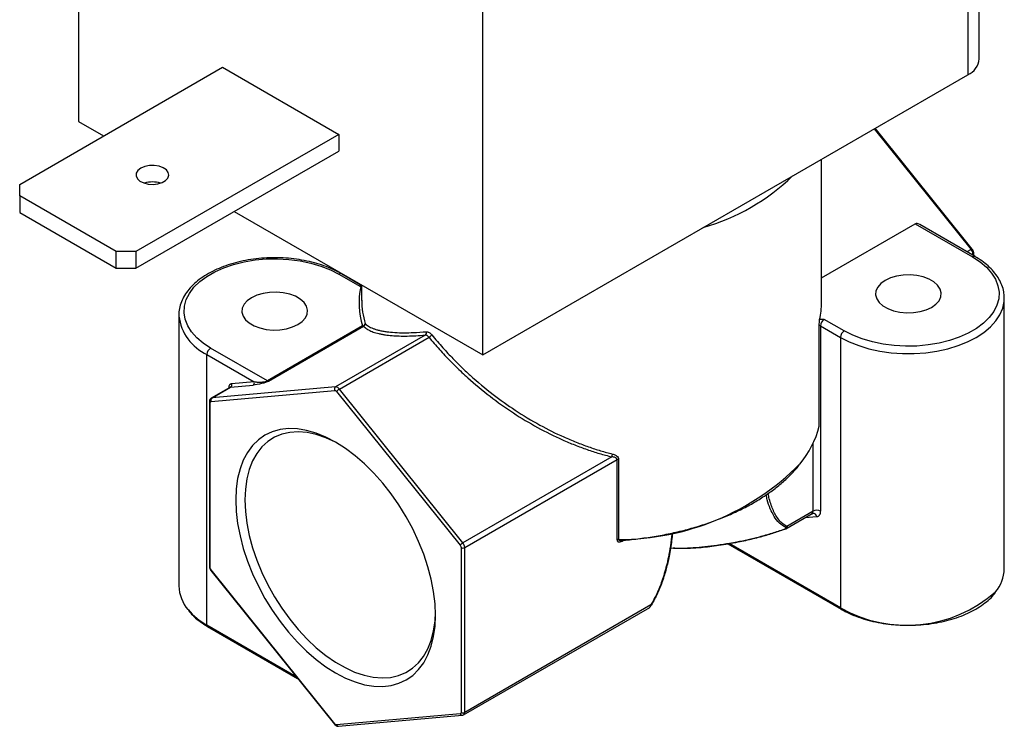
# Model space of a CAD drawing. Header units: inches. Extents: x 0.5 to 21.5, y 0.5 to 16.5.
# Tile 5 of 7: x 18.3 to 19.8, y 12.5 to 13.6. Entities that reach past the tile are written whole.
import ezdxf

# ---------------------------------------------------------------- set-up
doc = ezdxf.new("R2010")
doc.units = ezdxf.units.IN
doc.header["$LTSCALE"] = 2
doc.header["$MEASUREMENT"] = 0

msp = doc.modelspace()

# ---------------------------------------------------------------- linework, layer by layer
for p, q in [((19.8054, 13.5616), (19.8054, 14.5145)), ((19.7879, 14.49), (19.7879, 13.5371)), ((19.0497, 13.111), (19.0497, 14.0639)), ((18.4345, 13.8777), (18.4345, 13.4661)), ((18.3448, 13.3703), (18.6537, 13.5486)), ((18.6537, 13.5486), (18.8304, 13.4465)), ((19.0497, 13.111), (19.7879, 13.5371)), ((18.4345, 13.4661), (18.4726, 13.4441)), ((18.8304, 13.4465), (18.5216, 13.2682)), ((18.8304, 13.4465), (18.8304, 13.4212)), ((19.6455, 13.455), (19.793, 13.2715)), ((19.7947, 13.272), (19.647, 13.4558)), ((18.5216, 13.2429), (18.8304, 13.4212)), ((19.5653, 13.1907), (19.5653, 13.4087)), ((18.3448, 13.353), (18.3448, 13.3703)), ((18.4916, 13.2682), (18.3448, 13.353)), ((18.3448, 13.353), (18.3448, 13.3277)), ((18.3448, 13.3277), (18.4916, 13.2429)), ((18.6713, 13.3294), (19.0497, 13.111)), ((19.5653, 13.2282), (19.7079, 13.3105)), ((19.7079, 13.3105), (19.7951, 13.2601)), ((19.7991, 13.2605), (19.7148, 13.3092)), ((18.5216, 13.2682), (18.4916, 13.2682)), ((18.4916, 13.2429), (18.4916, 13.2682)), ((18.5216, 13.2682), (18.5216, 13.2429)), ((19.793, 13.2715), (19.7865, 13.2678)), ((19.7943, 13.2633), (19.7959, 13.2642)), ((19.7959, 13.2642), (19.7959, 13.2624)), ((19.797, 13.2617), (19.797, 13.2658)), ((18.4916, 13.2429), (18.5216, 13.2429)), ((18.8633, 13.2178), (18.8347, 13.2343)), ((18.8307, 13.234), (18.8638, 13.2148)), ((18.8653, 13.2171), (18.8632, 13.2179)), ((18.8653, 13.2174), (18.8653, 13.1939)), ((19.8436, 13.1972), (19.8436, 13.1982)), ((19.8436, 12.7854), (19.8436, 13.1972)), ((18.5871, 13.1711), (18.5871, 12.7592)), ((18.5871, 13.1711), (18.5871, 13.1701)), ((19.6, 13.1474), (19.5696, 13.165)), ((18.8668, 13.1549), (18.722, 13.0713)), ((18.7234, 13.071), (18.8682, 13.1545)), ((19.5619, 13.0025), (19.5619, 13.156)), ((19.5639, 13.1552), (19.5943, 13.1376)), ((19.5639, 13.1552), (19.5639, 12.873)), ((18.9622, 13.141), (18.8257, 13.0622)), ((18.8314, 13.0589), (18.9679, 13.1377)), ((19.5943, 13.1376), (19.5943, 12.7258)), ((18.722, 13.0713), (18.6355, 13.1213)), ((18.6298, 12.6996), (18.6298, 13.1115)), ((18.6298, 13.1115), (18.7016, 13.07)), ((18.7016, 13.07), (18.6673, 13.067)), ((18.6362, 13.0401), (18.8243, 13.0569)), ((18.6647, 13.0613), (18.6364, 13.045)), ((18.8257, 13.0622), (18.6376, 13.0454)), ((18.6376, 13.0454), (18.6659, 13.0617)), ((18.6631, 13.0609), (18.6631, 13.0604)), ((18.6631, 13.0609), (18.6635, 13.0606)), ((18.6659, 13.0617), (18.7002, 13.0648)), ((18.8271, 13.0553), (19.0152, 12.8213)), ((19.0195, 12.8249), (18.8314, 13.0589)), ((18.6336, 13.0397), (18.6336, 12.7889)), ((18.6348, 12.7873), (18.6348, 13.0381)), ((19.5526, 12.873), (19.5526, 12.9767)), ((19.246, 12.9557), (19.0195, 12.8249)), ((19.0223, 12.8176), (19.2541, 12.9515)), ((19.2541, 12.8293), (19.2541, 12.9515)), ((19.2565, 12.9521), (19.2565, 12.83)), ((19.5109, 12.8462), (19.551, 12.8693)), ((19.5526, 12.873), (19.5126, 12.8499)), ((19.5406, 12.8634), (19.5583, 12.8649)), ((19.551, 12.8692), (19.5519, 12.8696)), ((19.0166, 12.8176), (19.0166, 12.5668)), ((19.0223, 12.5668), (19.0223, 12.8176)), ((19.2634, 12.8282), (19.2648, 12.829)), ((19.4229, 12.8234), (19.5952, 12.7239)), ((19.5943, 12.7258), (19.4247, 12.8237)), ((18.6359, 12.7827), (18.824, 12.5488)), ((18.8243, 12.5496), (18.6362, 12.7836)), ((19.0206, 12.5632), (19.3039, 12.7267)), ((19.3055, 12.7304), (19.0223, 12.5668)), ((18.7658, 12.6211), (18.6298, 12.6996)), ((18.6307, 12.6978), (18.7679, 12.6186)), ((19.0152, 12.5648), (18.8271, 12.548)), ((18.8303, 12.5457), (19.0184, 12.5625))]:
    msp.add_line(p, q)
at = {"flags": 128}
for points in [[(18.5292, 13.3951), (18.5248, 13.3916), (18.5223, 13.3876), (18.5221, 13.3833), (18.524, 13.3791), (18.5279, 13.3755), (18.5336, 13.3727), (18.5404, 13.371), (18.5478, 13.3705), (18.5552, 13.3713), (18.5617, 13.3733), (18.567, 13.3763), (18.5705, 13.3801), (18.5719, 13.3844), (18.571, 13.3886), (18.5681, 13.3926), (18.5632, 13.3958), (18.5569, 13.3981), (18.5497, 13.3992), (18.5423, 13.3991), (18.5352, 13.3977), (18.5292, 13.3951)], [(18.6355, 13.1213), (18.624, 13.1288), (18.6143, 13.1371), (18.6064, 13.146), (18.6006, 13.1554), (18.5968, 13.1652), (18.5951, 13.1751), (18.5957, 13.1851), (18.5984, 13.195), (18.6032, 13.2046), (18.6101, 13.2138), (18.6189, 13.2224), (18.6296, 13.2303), (18.6418, 13.2374), (18.6555, 13.2435), (18.6704, 13.2486), (18.6863, 13.2526), (18.703, 13.2554), (18.7201, 13.2569), (18.7374, 13.2572), (18.7547, 13.2563), (18.7716, 13.2541), (18.7879, 13.2507), (18.8033, 13.2462), (18.8177, 13.2406), (18.8307, 13.234)], [(19.7951, 13.2601), (19.8066, 13.2526), (19.8163, 13.2443), (19.8242, 13.2354), (19.8301, 13.226), (19.8339, 13.2162), (19.8355, 13.2062), (19.835, 13.1962), (19.8322, 13.1864), (19.8274, 13.1768), (19.8205, 13.1676), (19.8117, 13.159), (19.8011, 13.1511), (19.7888, 13.144), (19.7751, 13.1379), (19.7602, 13.1328), (19.7443, 13.1288), (19.7277, 13.126), (19.7106, 13.1244), (19.6932, 13.1241), (19.676, 13.1251), (19.6591, 13.1272), (19.6428, 13.1306), (19.6273, 13.1352), (19.613, 13.1408), (19.6, 13.1474)], [(19.6622, 13.2242), (19.6556, 13.2195), (19.6509, 13.2141), (19.6482, 13.2083), (19.6476, 13.2022), (19.6493, 13.1963), (19.653, 13.1906), (19.6587, 13.1856), (19.6661, 13.1813), (19.6749, 13.178), (19.6846, 13.1759), (19.695, 13.1749), (19.7054, 13.1752), (19.7155, 13.1768), (19.7248, 13.1795), (19.7329, 13.1833), (19.7395, 13.188), (19.7442, 13.1934), (19.747, 13.1992), (19.7475, 13.2053), (19.7459, 13.2112), (19.7421, 13.2168), (19.7364, 13.2219), (19.729, 13.2262), (19.7203, 13.2295), (19.7105, 13.2316), (19.7002, 13.2326), (19.6897, 13.2323), (19.6796, 13.2307), (19.6703, 13.228), (19.6622, 13.2242)], [(18.6977, 13.198), (18.6911, 13.1933), (18.6864, 13.188), (18.6837, 13.1821), (18.6831, 13.1761), (18.6848, 13.1701), (18.6885, 13.1645), (18.6942, 13.1595), (18.7016, 13.1552), (18.7104, 13.1519), (18.7201, 13.1497), (18.7305, 13.1488), (18.7409, 13.1491), (18.751, 13.1507), (18.7603, 13.1534), (18.7684, 13.1572), (18.775, 13.1619), (18.7798, 13.1673), (18.7825, 13.1731), (18.783, 13.1791), (18.7814, 13.1851), (18.7776, 13.1907), (18.7719, 13.1958), (18.7645, 13.2001), (18.7558, 13.2033), (18.746, 13.2055), (18.7357, 13.2064), (18.7253, 13.2061), (18.7152, 13.2046), (18.7058, 13.2018), (18.6977, 13.198)], [(19.5943, 13.1376), (19.6075, 13.1309), (19.622, 13.1251), (19.6376, 13.1204), (19.6541, 13.1167), (19.6712, 13.1143), (19.6888, 13.1131), (19.7064, 13.1131), (19.7239, 13.1143), (19.741, 13.1167), (19.7575, 13.1204), (19.7731, 13.1251), (19.7876, 13.1309), (19.8008, 13.1376), (19.8125, 13.1452), (19.8225, 13.1536), (19.8307, 13.1626), (19.837, 13.1721), (19.8412, 13.182), (19.8433, 13.1921), (19.8436, 13.1972)], [(18.6659, 13.0617), (18.6653, 13.0616), (18.6647, 13.0613)], [(18.9777, 12.7147), (18.977, 12.7323), (18.9748, 12.7506), (18.9712, 12.7694), (18.9662, 12.7886), (18.9598, 12.8078), (18.9521, 12.827), (18.9432, 12.846), (18.9332, 12.8645), (18.9221, 12.8825), (18.9102, 12.8997), (18.8974, 12.9159), (18.8839, 12.9311), (18.8698, 12.945), (18.8554, 12.9575), (18.8406, 12.9686), (18.8257, 12.978), (18.8108, 12.9858), (18.796, 12.9918), (18.7816, 12.9959), (18.7675, 12.9982), (18.754, 12.9987), (18.7412, 12.9972), (18.7293, 12.9938), (18.7182, 12.9886), (18.7082, 12.9817), (18.6993, 12.973), (18.6916, 12.9626), (18.6852, 12.9507), (18.6802, 12.9374), (18.6766, 12.9228), (18.6744, 12.907), (18.6737, 12.8902), (18.6744, 12.8726), (18.6766, 12.8543), (18.6802, 12.8355), (18.6852, 12.8164), (18.6916, 12.7971), (18.6993, 12.7779), (18.7082, 12.7589), (18.7182, 12.7404), (18.7293, 12.7224), (18.7412, 12.7052), (18.754, 12.689), (18.7675, 12.6738), (18.7816, 12.6599), (18.796, 12.6474), (18.8108, 12.6363), (18.8257, 12.6269), (18.8406, 12.6191), (18.8554, 12.6131), (18.8698, 12.609), (18.8839, 12.6067), (18.8974, 12.6063), (18.9102, 12.6077), (18.9221, 12.6111), (18.9332, 12.6163), (18.9432, 12.6232), (18.9521, 12.6319), (18.9598, 12.6423), (18.9662, 12.6542), (18.9712, 12.6675), (18.9748, 12.6821), (18.977, 12.6979), (18.9777, 12.7147)], [(18.8293, 12.9759), (18.8253, 12.978), (18.8107, 12.9847), (18.7963, 12.9896), (18.7823, 12.9926), (18.7688, 12.9937), (18.756, 12.9929), (18.7439, 12.9902), (18.7328, 12.9856), (18.7226, 12.9791), (18.7136, 12.9709), (18.7059, 12.961), (18.6994, 12.9495), (18.6943, 12.9365), (18.6906, 12.9222), (18.6884, 12.9067), (18.6877, 12.8902), (18.6884, 12.8728), (18.6906, 12.8548), (18.6943, 12.8362), (18.6994, 12.8174), (18.7059, 12.7984), (18.7136, 12.7795), (18.7226, 12.7609), (18.7328, 12.7428), (18.7439, 12.7253), (18.756, 12.7086), (18.7688, 12.693), (18.7823, 12.6785), (18.7963, 12.6653), (18.8107, 12.6536), (18.8253, 12.6435), (18.84, 12.635), (18.8547, 12.6283), (18.869, 12.6234), (18.8831, 12.6203), (18.8966, 12.6192), (18.9094, 12.6201), (18.9215, 12.6228), (18.9326, 12.6274), (18.9427, 12.6339), (18.9517, 12.6421), (18.9595, 12.652), (18.966, 12.6635), (18.9711, 12.6765), (18.9748, 12.6908), (18.977, 12.7062), (18.9777, 12.7188)], [(19.5094, 12.846), (19.5095, 12.8459), (19.5095, 12.8459), (19.5096, 12.8458), (19.5096, 12.8458), (19.5097, 12.8457), (19.5097, 12.8458), (19.5098, 12.8458), (19.5098, 12.8459)]]:
    msp.add_lwpolyline(points, dxfattribs=at)
for centre, radius, start, end in [((19.7754, 13.5646), 0.0302, 294.3747, 354.3052), ((18.5469, 13.3335), 0.0406, 72.7801, 107.2199), ((19.2957, 13.617), 0.3248, 286.0232, 313.9714), ((19.7943, 13.2702), 0.00182, 77.0825, 135.2599), ((19.7836, 13.2636), 0.0123, 2.6393, 39.7721), ((19.7951, 13.266), 0.00192, 292.7362, 355.972), ((19.7975, 13.2568), 0.00402, 65.7087, 125.6162), ((18.833, 13.2307), 0.00402, 65.709, 125.6162), ((18.9811, 13.1906), 0.1197, 168.3503, 197.351), ((18.8641, 13.2194), 0.00455, 265.7558, 285.1176), ((18.9853, 13.1942), 0.1199, 180.1099, 197.2549), ((19.447, 13.1908), 0.1183, 347.3025, 359.963), ((18.6616, 13.1795), 0.0751, 187.2324, 244.9969), ((19.5762, 13.1546), 0.0123, 122.6055, 177.3945), ((18.8666, 13.1591), 0.00413, 272.2573, 353.7057), ((18.8681, 13.157), 0.00245, 237.6507, 272.3578), ((18.9597, 13.1445), 0.00433, 305.44, 23.4421), ((19.5593, 13.1471), 0.00931, 60.4759, 73.9484), ((19.6066, 13.1371), 0.0123, 122.6055, 177.3945), ((18.9596, 13.1514), 0.016, 301.1487, 321.2606), ((18.6421, 13.1109), 0.0123, 122.6055, 177.3945), ((18.6977, 13.0683), 0.00434, 306.0232, 23.9762), ((18.7233, 13.0734), 0.00245, 237.6507, 272.3578), ((18.6633, 13.0652), 0.00434, 306.0232, 23.9762), ((18.8283, 13.0587), 0.00434, 126.0232, 203.9762), ((18.8253, 13.0549), 0.0073, 33.4349, 86.5705), ((18.839, 13.0457), 0.0153, 120.1044, 141.2295), ((18.6356, 13.0399), 0.00201, 185.6948, 245.6253), ((18.6402, 13.0418), 0.00434, 126.0232, 203.9762), ((18.6378, 13.0426), 0.00279, 94.471, 119.9856), ((19.4191, 13.0396), 0.1476, 320.0502, 345.4333), ((19.2595, 12.9547), 0.0135, 156.8209, 175.7767), ((19.2567, 12.9466), 0.00554, 92.8692, 118.4154), ((19.2563, 13.2189), 0.3889, 270.0273, 315.2015), ((19.5583, 12.8621), 0.0123, 62.6097, 117.3903), ((19.5486, 12.8726), 0.00404, 305.8415, 5.4707), ((19.5521, 12.8632), 0.00643, 15.468, 90.5641), ((19.5086, 12.8521), 0.00453, 298.9911, 331.56), ((19.2567, 12.8245), 0.00554, 92.8692, 118.4154), ((19.0271, 12.8117), 0.0153, 120.1044, 141.2295), ((19.0195, 12.8231), 0.00615, 242.6097, 297.3903), ((19.01, 12.8171), 0.0123, 2.6393, 39.7721), ((18.6356, 12.7891), 0.00201, 185.6948, 245.6253), ((19.7866, 12.7868), 0.057, 320.0144, 358.5351), ((18.6367, 12.783), 0.000813, 127.2369, 196.1224), ((18.6451, 12.7611), 0.0581, 181.8189, 220.6203), ((19.695, 12.9045), 0.2052, 240.602, 311.2326), ((19.3044, 12.7282), 0.00248, 45.4201, 62.4314), ((19.5963, 12.7256), 0.00201, 174.3796, 234.302), ((18.6801, 12.7903), 0.1036, 220.2847, 240.9861), ((18.6318, 12.6994), 0.00201, 174.3796, 234.302), ((19.0183, 12.5657), 0.0032, 195.3836, 271.7409), ((19.0195, 12.5723), 0.00615, 242.6097, 297.3903), ((19.0183, 12.5665), 0.00405, 305.967, 5.4601), ((18.8248, 12.549), 0.000813, 127.2369, 196.1224), ((18.8303, 12.549), 0.00331, 196.8821, 270.2398)]:
    msp.add_arc(centre, radius, start, end)
msp.add_ellipse((19.7177, 13.2983), major_axis=(-0.0102, 0.0119), ratio=0.410743, start_param=5.4211, end_param=6.206417)
for points, knots in [([(19.797, 13.2658), (19.797, 13.2666), (19.7968, 13.2682), (19.7959, 13.2704), (19.795, 13.2716), (19.7947, 13.272)], [0, 0, 0, 0, 0.334424, 0.774921, 1, 1, 1, 1]), ([(18.8347, 13.2343), (18.8325, 13.2355), (18.8263, 13.239), (18.8152, 13.244), (18.8009, 13.2491), (18.7859, 13.2531), (18.7701, 13.2561), (18.7539, 13.2581), (18.7375, 13.2589), (18.721, 13.2586), (18.7046, 13.2573), (18.6886, 13.2548), (18.6732, 13.2514), (18.6585, 13.2468), (18.6447, 13.2413), (18.632, 13.2349), (18.6206, 13.2276), (18.6106, 13.2195), (18.6022, 13.2107), (18.5955, 13.2014), (18.5906, 13.1916), (18.5879, 13.1815), (18.5868, 13.1742), (18.5871, 13.1704), (18.5872, 13.17)], [0, 0, 0, 0, 0.025755, 0.074412, 0.123027, 0.171583, 0.220082, 0.268537, 0.316963, 0.365382, 0.413811, 0.462267, 0.510771, 0.559343, 0.608002, 0.656759, 0.705611, 0.754519, 0.803353, 0.851916, 0.899962, 0.947293, 0.993918, 1, 1, 1, 1]), ([(19.8434, 13.1983), (19.8433, 13.2012), (19.843, 13.2075), (19.8402, 13.2169), (19.8357, 13.2265), (19.8294, 13.2356), (19.8215, 13.2443), (19.812, 13.2522), (19.8043, 13.2575), (19.7998, 13.2601), (19.7991, 13.2605)], [0, 0, 0, 0, 0.121548, 0.261301, 0.40193, 0.544346, 0.688754, 0.834766, 0.974834, 1, 1, 1, 1]), ([(18.8638, 13.2148), (18.8637, 13.2156), (18.8635, 13.217), (18.8633, 13.2178), (18.8632, 13.2178), (18.8632, 13.2178)], [0, 0, 0, 0, 0.512449, 0.88653, 1, 1, 1, 1]), ([(19.5619, 13.156), (19.5619, 13.1573), (19.562, 13.1587), (19.5622, 13.1617), (19.5623, 13.1633), (19.5624, 13.1648)], [0, 0, 0, 0, 0.5, 0.5, 1, 1, 1, 1]), ([(18.8682, 13.1545), (18.8687, 13.1548), (18.8692, 13.1551), (18.8696, 13.1556), (18.8697, 13.1556)], [0, 0, 0, 0, 0.8102234, 1, 1, 1, 1]), ([(18.8682, 13.1545), (18.8689, 13.1539), (18.8704, 13.1525), (18.873, 13.1506), (18.8759, 13.1488), (18.8793, 13.1472), (18.883, 13.1457), (18.887, 13.1444), (18.8915, 13.1433), (18.8963, 13.1423), (18.9028, 13.1412), (18.9114, 13.1403), (18.9225, 13.1396), (18.9347, 13.1396), (18.9479, 13.1399), (18.9574, 13.1406), (18.9622, 13.141)], [0, 0, 0, 0, 0.054412, 0.108841, 0.163339, 0.217956, 0.272742, 0.327749, 0.383024, 0.438618, 0.494577, 0.595417, 0.696105, 0.796917, 0.898126, 1, 1, 1, 1]), ([(18.8697, 13.1556), (18.8698, 13.1558), (18.8703, 13.1563), (18.8707, 13.1574), (18.8707, 13.1582), (18.8707, 13.1586)], [0, 0, 0, 0, 0.21045, 0.649612, 1, 1, 1, 1]), ([(18.8707, 13.1586), (18.8714, 13.1579), (18.8729, 13.1565), (18.8757, 13.1546), (18.8789, 13.1528), (18.8827, 13.1511), (18.887, 13.1496), (18.8919, 13.1483), (18.8974, 13.1471), (18.9051, 13.1459), (18.9158, 13.1449), (18.9295, 13.1445), (18.9454, 13.1448), (18.9571, 13.1457), (18.9637, 13.1462)], [0, 0, 0, 0, 0.0556043, 0.1129743, 0.1721146, 0.2330288, 0.2957208, 0.3601937, 0.4264506, 0.4944943, 0.6144362, 0.7478697, 0.8567957, 1, 1, 1, 1]), ([(18.9637, 13.1462), (18.9641, 13.1462), (18.9649, 13.1462), (18.9664, 13.1458), (18.9681, 13.145), (18.9701, 13.1436), (18.9714, 13.1421), (18.9721, 13.1414)], [0, 0, 0, 0, 0.16626, 0.331281, 0.500386, 0.751777, 1, 1, 1, 1]), ([(18.9679, 13.1377), (18.9675, 13.1381), (18.9668, 13.1389), (18.9656, 13.1399), (18.9644, 13.1406), (18.9633, 13.141), (18.9626, 13.141), (18.9622, 13.141)], [0, 0, 0, 0, 0.200016, 0.400008, 0.599992, 0.799984, 1, 1, 1, 1]), ([(18.9679, 13.1377), (18.9705, 13.1346), (18.9757, 13.1284), (18.9837, 13.1192), (18.992, 13.1102), (19.0004, 13.1014), (19.0091, 13.0928), (19.0179, 13.0843), (19.0347, 13.0689), (19.0603, 13.0475), (19.0958, 13.0223), (19.1327, 13.0001), (19.1643, 12.9845), (19.1896, 12.9738), (19.2084, 12.9668), (19.2272, 12.9607), (19.2398, 12.9574), (19.246, 12.9557)], [0, 0, 0, 0, 0.03641, 0.072729, 0.108981, 0.145191, 0.181386, 0.21759, 0.253828, 0.382646, 0.510462, 0.636753, 0.761521, 0.821875, 0.881631, 0.940951, 1, 1, 1, 1]), ([(18.9721, 13.1414), (18.9749, 13.138), (18.9803, 13.1314), (18.9886, 13.1221), (18.9965, 13.1134), (19.0041, 13.1055), (19.0113, 13.0982), (19.0181, 13.0915), (19.0245, 13.0855), (19.0398, 13.0715), (19.064, 13.0512), (19.0995, 13.0258), (19.1354, 13.0042), (19.1668, 12.9885), (19.1917, 12.978), (19.2105, 12.971), (19.2289, 12.9649), (19.2411, 12.9617), (19.2471, 12.96)], [0, 0, 0, 0, 0.0397758, 0.0772568, 0.1124429, 0.1453341, 0.1759305, 0.2042321, 0.230239, 0.2539512, 0.3894763, 0.5106539, 0.640657, 0.7616804, 0.8235833, 0.8839245, 0.9427231, 1, 1, 1, 1]), ([(18.7234, 13.071), (18.7212, 13.0697), (18.7174, 13.0683), (18.7088, 13.066), (18.7041, 13.0651), (18.7002, 13.0648)], [0, 0, 0, 0, 0.5, 0.5, 1, 1, 1, 1]), ([(18.7016, 13.07), (18.7026, 13.0699), (18.7044, 13.0697), (18.7072, 13.0696), (18.7097, 13.0695), (18.7118, 13.0695), (18.714, 13.0696), (18.7163, 13.0698), (18.7186, 13.0702), (18.7206, 13.0707), (18.7216, 13.0711), (18.722, 13.0713)], [0, 0, 0, 0, 0.172733, 0.322839, 0.450353, 0.55533, 0.637877, 0.762499, 0.861403, 0.9381, 1, 1, 1, 1]), ([(18.6673, 13.067), (18.6669, 13.0669), (18.6661, 13.0668), (18.665, 13.0661), (18.664, 13.0651), (18.6632, 13.0634), (18.6631, 13.0618), (18.6631, 13.0609)], [0, 0, 0, 0, 0.16633, 0.331392, 0.500288, 0.748721, 1, 1, 1, 1]), ([(18.6365, 13.045), (18.6359, 13.0446), (18.6348, 13.0438), (18.6338, 13.0419), (18.6337, 13.0405), (18.6336, 13.0397)], [0, 0, 0, 0, 0.307682, 0.621785, 1, 1, 1, 1]), ([(19.2541, 12.9515), (19.2541, 12.9517), (19.254, 12.9522), (19.2536, 12.953), (19.253, 12.9536), (19.2522, 12.9542), (19.2508, 12.9549), (19.2488, 12.9554), (19.247, 12.9556), (19.246, 12.9557)], [0, 0, 0, 0, 0.082561, 0.170827, 0.268291, 0.377566, 0.500516, 0.722898, 1, 1, 1, 1]), ([(19.2471, 12.96), (19.2479, 12.9598), (19.2495, 12.9594), (19.2516, 12.9584), (19.2538, 12.9571), (19.2559, 12.9551), (19.2563, 12.9531), (19.2565, 12.9521)], [0, 0, 0, 0, 0.17759, 0.343297, 0.500269, 0.762158, 1, 1, 1, 1]), ([(19.2607, 12.8286), (19.2627, 12.8288), (19.2732, 12.8296), (19.292, 12.8317), (19.3167, 12.8354), (19.3409, 12.8402), (19.3644, 12.846), (19.3871, 12.8528), (19.4089, 12.8606), (19.4297, 12.8692), (19.4494, 12.8788), (19.4678, 12.8891), (19.4848, 12.9002), (19.5005, 12.912), (19.5145, 12.9245), (19.5249, 12.935), (19.53, 12.9414), (19.5315, 12.9434)], [0, 0, 0, 0, 0.017857, 0.090921, 0.164003, 0.237094, 0.310197, 0.383314, 0.456447, 0.529598, 0.602768, 0.675956, 0.749159, 0.822371, 0.895574, 0.96875, 1, 1, 1, 1]), ([(19.5108, 12.8481), (19.5075, 12.8502), (19.5006, 12.8545), (19.493, 12.8647), (19.4871, 12.8768), (19.483, 12.8879), (19.4817, 12.8956), (19.4813, 12.8982)], [0, 0, 0, 0, 0.217869, 0.445546, 0.662693, 0.8867, 1, 1, 1, 1]), ([(19.5126, 12.8499), (19.5105, 12.8512), (19.5061, 12.8537), (19.5006, 12.8595), (19.4958, 12.8663), (19.4919, 12.874), (19.4886, 12.8824), (19.4858, 12.891), (19.4847, 12.8973), (19.4842, 12.9)], [0, 0, 0, 0, 0.138529, 0.283967, 0.438241, 0.576507, 0.721785, 0.874818, 1, 1, 1, 1]), ([(19.5583, 12.8649), (19.5587, 12.865), (19.5595, 12.8651), (19.5606, 12.8656), (19.5616, 12.8663), (19.5627, 12.8676), (19.5635, 12.8693), (19.5639, 12.8713), (19.5639, 12.8724), (19.5639, 12.873)], [0, 0, 0, 0, 0.125034, 0.250068, 0.375103, 0.500137, 0.748375, 0.872716, 1, 1, 1, 1]), ([(19.3355, 12.8175), (19.3355, 12.8175), (19.3408, 12.8166), (19.355, 12.8167), (19.376, 12.8178), (19.3965, 12.8201), (19.4156, 12.8227), (19.4346, 12.826), (19.4531, 12.8298), (19.471, 12.8342), (19.4898, 12.8394), (19.5029, 12.8439), (19.5094, 12.846)], [0, 0, 0, 0, 0.001811, 0.168257, 0.332787, 0.442959, 0.554053, 0.664376, 0.749299, 0.831611, 0.917691, 1, 1, 1, 1]), ([(19.3394, 12.8173), (19.3432, 12.817), (19.3511, 12.8164), (19.3657, 12.8168), (19.3805, 12.8178), (19.3949, 12.8193), (19.4088, 12.8211), (19.4232, 12.8234), (19.4371, 12.8259), (19.4497, 12.8286), (19.4609, 12.8312), (19.4746, 12.8347), (19.4908, 12.8393), (19.5036, 12.8438), (19.5098, 12.8459)], [0, 0, 0, 0, 0.104178, 0.217053, 0.328967, 0.413437, 0.495878, 0.582451, 0.663958, 0.722835, 0.778746, 0.831981, 0.919434, 1, 1, 1, 1]), ([(19.5094, 12.846), (19.5098, 12.8462), (19.5105, 12.8465), (19.5114, 12.8471), (19.5114, 12.8477), (19.511, 12.848), (19.5108, 12.8481)], [0, 0, 0, 0, 0.253213, 0.499323, 0.745698, 1, 1, 1, 1]), ([(19.5116, 12.8466), (19.5113, 12.8465), (19.5108, 12.8462), (19.5101, 12.846), (19.5098, 12.8459)], [0, 0, 0, 0, 0.484273, 1, 1, 1, 1]), ([(19.5126, 12.8499), (19.5127, 12.8496), (19.513, 12.8491), (19.513, 12.8483), (19.5127, 12.8476), (19.5122, 12.847), (19.5118, 12.8467), (19.5116, 12.8466)], [0, 0, 0, 0, 0.2426989, 0.4667834, 0.6783396, 0.836116, 1, 1, 1, 1]), ([(19.2541, 12.8293), (19.2541, 12.829), (19.2542, 12.8283), (19.2546, 12.8274), (19.2553, 12.8267), (19.2563, 12.8263), (19.258, 12.8261), (19.2604, 12.8266), (19.2624, 12.8276), (19.2634, 12.8282)], [0, 0, 0, 0, 0.079412, 0.161502, 0.251036, 0.366977, 0.501352, 0.738693, 1, 1, 1, 1]), ([(19.2565, 12.83), (19.2565, 12.8299), (19.2565, 12.8296), (19.2568, 12.8292), (19.2579, 12.8286), (19.2593, 12.8284), (19.2605, 12.8286), (19.2607, 12.8287)], [0, 0, 0, 0, 0.070935, 0.148262, 0.336716, 0.901807, 1, 1, 1, 1]), ([(19.3375, 12.8397), (19.3375, 12.8393), (19.337, 12.8329), (19.3354, 12.8207), (19.3327, 12.8046), (19.3295, 12.7905), (19.3262, 12.7783), (19.3216, 12.764), (19.3152, 12.7478), (19.3087, 12.736), (19.3055, 12.7304)], [0, 0, 0, 0, 0.01404, 0.183271, 0.342714, 0.457741, 0.567128, 0.671434, 0.84226, 1, 1, 1, 1]), ([(19.3383, 12.8399), (19.338, 12.836), (19.337, 12.8244), (19.3339, 12.8061), (19.3292, 12.7856), (19.3235, 12.7668), (19.3161, 12.748), (19.3095, 12.736), (19.3061, 12.7299)], [0, 0, 0, 0, 0.111718, 0.331439, 0.500598, 0.664661, 0.831831, 1, 1, 1, 1]), ([(18.6336, 12.7889), (18.6337, 12.7882), (18.6337, 12.7868), (18.6344, 12.7855), (18.6347, 12.7849)], [0, 0, 0, 0, 0.524833, 1, 1, 1, 1]), ([(18.6347, 12.7849), (18.6348, 12.7846), (18.6351, 12.7838), (18.6356, 12.7832), (18.6359, 12.7827)], [0, 0, 0, 0, 0.379604, 1, 1, 1, 1]), ([(19.6848, 12.6998), (19.6871, 12.6997), (19.6949, 12.6992), (19.7084, 12.6995), (19.7247, 12.7007), (19.7408, 12.703), (19.7562, 12.7064), (19.771, 12.7108), (19.7848, 12.7161), (19.7975, 12.7223), (19.809, 12.7294), (19.819, 12.7372), (19.8259, 12.7437), (19.8288, 12.7477), (19.8295, 12.7487)], [0, 0, 0, 0, 0.039966, 0.132689, 0.22542, 0.318175, 0.410971, 0.50383, 0.596768, 0.689797, 0.782919, 0.876109, 0.969264, 1, 1, 1, 1]), ([(19.3033, 12.7264), (19.3033, 12.7264), (19.3035, 12.7264), (19.304, 12.727), (19.3048, 12.7284), (19.3053, 12.7297), (19.3055, 12.7304)], [0, 0, 0, 0, 0.006744, 0.326336, 0.645613, 1, 1, 1, 1]), ([(19.3033, 12.7264), (19.3038, 12.7268), (19.3046, 12.7275), (19.3054, 12.7288), (19.3058, 12.7295), (19.3061, 12.73)], [0, 0, 0, 0, 0.500909, 0.707241, 1, 1, 1, 1]), ([(18.6017, 12.7217), (18.6038, 12.7193), (18.6083, 12.714), (18.6172, 12.7065), (18.625, 12.7011), (18.6297, 12.6984), (18.6307, 12.6978)], [0, 0, 0, 0, 0.274391, 0.603647, 0.917587, 1, 1, 1, 1]), ([(19.5952, 12.7239), (19.5973, 12.7228), (19.6034, 12.7194), (19.6144, 12.7144), (19.6285, 12.7093), (19.6435, 12.7052), (19.6592, 12.7022), (19.6731, 12.7004), (19.6817, 12.7), (19.6848, 12.6998)], [0, 0, 0, 0, 0.086571, 0.2507658, 0.4149163, 0.5789636, 0.7429122, 0.9067833, 1, 1, 1, 1]), ([(19.0184, 12.5625), (19.0191, 12.5626), (19.0199, 12.5627), (19.0205, 12.5632), (19.0206, 12.5632)], [0, 0, 0, 0, 0.885921, 1, 1, 1, 1]), ([(18.824, 12.5488), (18.8245, 12.5482), (18.8256, 12.547), (18.8278, 12.5458), (18.8295, 12.5457), (18.8303, 12.5457)], [0, 0, 0, 0, 0.285051, 0.658883, 1, 1, 1, 1])]:
    msp.add_open_spline(points, degree=3, knots=knots)
for points in [[(19.5696, 13.165), (19.5672, 13.165), (19.5648, 13.165), (19.5624, 13.1648)], [(18.8243, 13.0569), (18.8251, 13.057), (18.8263, 13.0563), (18.8271, 13.0553)], [(18.6348, 13.0381), (18.6348, 13.0392), (18.6353, 13.04), (18.6362, 13.0401)], [(19.0152, 12.8213), (19.0161, 12.8202), (19.0166, 12.8188), (19.0166, 12.8176)], [(18.6362, 12.7836), (18.6353, 12.7847), (18.6348, 12.7861), (18.6348, 12.7873)], [(19.0166, 12.5668), (19.0166, 12.5657), (19.0161, 12.5649), (19.0152, 12.5648)], [(18.8271, 12.548), (18.8263, 12.5479), (18.8251, 12.5486), (18.8243, 12.5496)]]:
    msp.add_open_spline(points, degree=3)

doc.saveas('drawing.dxf')
